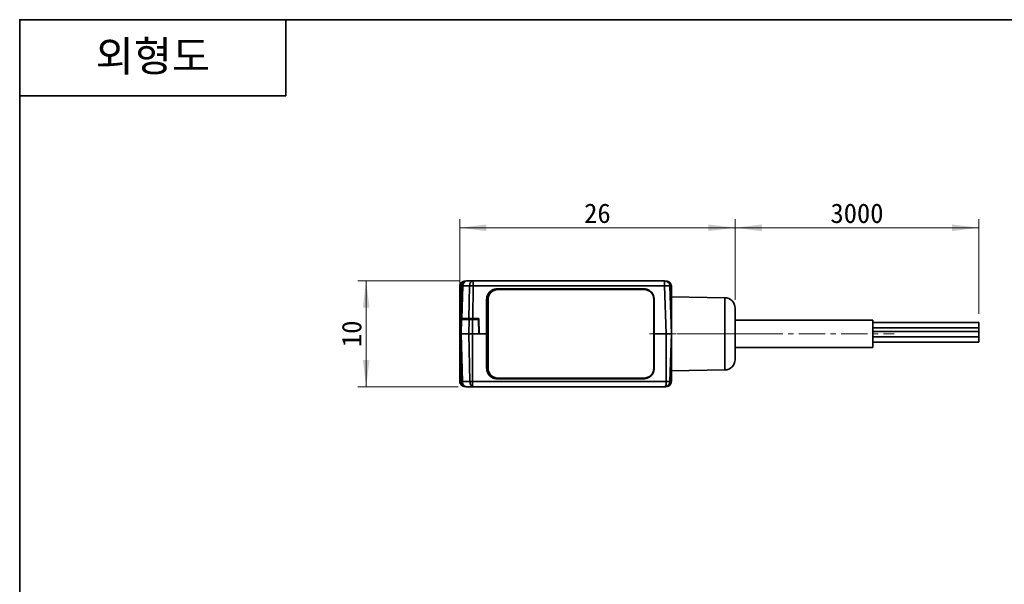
# Model space of a CAD drawing. Header units: millimetres. Extents: x 0 to 151, y 0 to 107.
# Tile 2 of 3: x 0 to 93, y 53 to 107. Entities that reach past the tile are written whole.
import ezdxf

# ---------------------------------------------------------------- set-up
doc = ezdxf.new("R2010")
doc.units = ezdxf.units.MM
doc.linetypes.add('CENTERX2', pattern=[4, 2.5, -0.5, 0.5, -0.5])
doc.layers.get('0').update_dxf_attribs({"lineweight": 0})
for name, color, linetype, lineweight in [('Dimension Layer', 3, 'Continuous', 18), ('외형선', 7, 'Continuous', 35), ('중심선2', 1, 'CENTERX2', 15)]:
    doc.layers.add(name, color=color, linetype=linetype, lineweight=lineweight)
doc.dimstyles.new('ISO-25', dxfattribs={"dimscale": 0.8, "dimtxt": 2.3, "dimasz": 3.15, "dimexe": 1, "dimexo": 1, "dimgap": 0.5, "dimtad": 1, "dimdec": 8, "dimdsep": 46, "dimtxsty": 'Standard', "dimblk": '_CAXARROW', "dimcen": 2.5, "dimdle": 6.3, "dimclrd": 1, "dimclre": 1, "dimclrt": 2, "dimadec": 8, "dimazin": 2, "dimtfac": 0.8, "dimtdec": 8, "dimtmove": 0, "dimatfit": 3, "dimfxl": 0, "dimarcsym": 0})

# ---------------------------------------------------------------- blocks, each defined once
blk = doc.blocks.new('*X6')
at = {"layer": 'Dimension Layer', "linetype": 'Continuous'}
for points in [[(41.532, 86.978), (44.052, 87.293), (44.052, 86.663)], [(67.532, 86.978), (65.012, 87.293), (65.012, 86.663)]]:
    blk.add_hatch(color=1, dxfattribs=at).paths.add_polyline_path(points, flags=0)
at = {"layer": 'Dimension Layer', "color": 1, "linetype": 'Continuous'}
for p, q in [((41.532, 77.767), (41.532, 87.778)), ((67.532, 80.179), (67.532, 87.778)), ((41.532, 86.978), (67.532, 86.978))]:
    blk.add_line(p, q, dxfattribs=at)
at = {"layer": 'Dimension Layer', "color": 2, "insert": (54.532, 88.337), "char_height": 1.84, "width": 5.08759, "attachment_point": 5}
blk.add_mtext('26', dxfattribs=at)
blk = doc.blocks.new('_CAXARROW')
blk.add_hatch(color=0).paths.add_polyline_path([(0, 0), (-1, 0.125), (-1, -0.125)], flags=0)
blk = doc.blocks.new('*X7')
at = {"layer": 'Dimension Layer', "linetype": 'Continuous'}
for points in [[(67.532, 86.978), (70.052, 87.293), (70.052, 86.663)], [(90.532, 86.978), (88.012, 87.293), (88.012, 86.663)]]:
    blk.add_hatch(color=1, dxfattribs=at).paths.add_polyline_path(points, flags=0)
at = {"layer": 'Dimension Layer', "color": 1, "linetype": 'Continuous'}
for p, q in [((67.532, 80.179), (67.532, 87.778)), ((90.532, 78.844), (90.532, 87.778)), ((67.532, 86.978), (90.532, 86.978))]:
    blk.add_line(p, q, dxfattribs=at)
at = {"layer": 'Dimension Layer', "color": 2, "insert": (79.032, 88.337), "char_height": 1.84, "width": 10.6046, "attachment_point": 5}
blk.add_mtext('3000', dxfattribs=at)
blk = doc.blocks.new('*X8')
at = {"layer": 'Dimension Layer', "linetype": 'Continuous'}
for points in [[(32.704, 81.967), (32.389, 79.447), (33.019, 79.447)], [(32.704, 71.967), (32.389, 74.487), (33.019, 74.487)]]:
    blk.add_hatch(color=1, dxfattribs=at).paths.add_polyline_path(points, flags=0)
at = {"layer": 'Dimension Layer', "color": 1, "linetype": 'Continuous'}
for p, q in [((41.467, 81.967), (31.904, 81.967)), ((32.704, 71.967), (32.704, 81.967)), ((41.389, 71.967), (31.904, 71.967))]:
    blk.add_line(p, q, dxfattribs=at)
at = {"layer": 'Dimension Layer', "color": 2, "insert": (31.346, 76.967), "char_height": 1.84, "width": 4.76253, "attachment_point": 5, "rotation": 90}
blk.add_mtext('10', dxfattribs=at)

msp = doc.modelspace()

# ---------------------------------------------------------------- linework, layer by layer
at = {"layer": '외형선'}
for p, q in [((25.1312544, 106.62832224), (25.1312544, 99.44796384)), ((0, 99.44796384), (25.1312544, 99.44796384)), ((42.04699308, 81.95119702), (42.06500095, 81.95119702)), ((42.80427582, 81.96691935), (42.18940008, 81.96691935)), ((42.80427582, 81.96691935), (42.80427582, 81.48436902)), ((42.80427582, 81.96691935), (60.87450361, 81.96691935)), ((60.87450361, 81.96691935), (60.87450361, 81.48436795)), ((60.99890274, 81.95119702), (61.01691061, 81.95119702)), ((41.54767418, 77.41714833), (41.54767418, 81.45187812)), ((41.68970467, 81.4843691), (41.58258696, 78.41691935)), ((41.72894436, 78.41691935), (41.83606206, 81.4843691)), ((42.45093781, 81.4843691), (41.83606206, 81.4843691)), ((42.45093781, 81.4843691), (42.4065682, 78.41691935)), ((42.75990621, 78.41691935), (42.80427582, 81.48436902)), ((60.87446834, 81.48436795), (42.80427582, 81.48436902)), ((45.08184038, 81.22046252), (45.08195185, 81.21691935)), ((58.88195185, 81.22046252), (45.08184038, 81.22046252)), ((45.08195185, 81.21691935), (58.88195185, 81.21691935)), ((58.93195185, 81.14191935), (45.13195185, 81.14191935)), ((58.88195185, 81.21691935), (58.88195185, 81.22046252)), ((60.87446834, 81.48436795), (61.03207271, 76.96692124)), ((61.53204006, 76.96439322), (61.37419902, 81.4843691)), ((61.51622951, 81.45187812), (61.51622951, 79.26691935)), ((44.08195185, 73.71691935), (44.08195185, 80.21692014)), ((44.20695185, 80.21691935), (44.20695185, 73.71691935)), ((59.85695185, 73.71691935), (59.85695185, 80.21691935)), ((59.88195185, 80.21691935), (59.88195185, 73.71691857)), ((66.54940425, 80.3793394), (61.53195185, 80.46691935)), ((61.53195185, 80.46691935), (61.53195185, 76.96691935)), ((66.54940425, 76.96691935), (66.54940425, 80.3793394)), ((61.53195185, 79.26691935), (61.45163412, 79.26691935)), ((67.53195185, 76.9669927), (67.53195185, 79.3794917)), ((41.58258683, 78.41691555), (41.57909488, 78.31691935)), ((41.71173362, 78.31691935), (41.57909502, 78.31691935)), ((41.71173362, 78.31691935), (41.67839835, 76.96691935)), ((42.4188404, 78.31691935), (41.71173362, 78.31691935)), ((41.72894436, 78.41691935), (42.4065682, 78.41691935)), ((42.00838751, 78.31691935), (42.006642, 78.41691935)), ((42.16050169, 78.41691935), (42.16173595, 78.31691935)), ((42.38550508, 76.96691935), (42.4188404, 78.31691935)), ((42.73905863, 78.31691935), (42.4188404, 78.31691935)), ((42.57594951, 78.31691935), (42.57471525, 78.41691935)), ((42.73905863, 78.31691935), (42.73905849, 76.96691935)), ((43.30838662, 78.31691935), (42.73905863, 78.31691935)), ((43.33195185, 78.41691935), (42.75990621, 78.41691935)), ((42.94616541, 78.41691935), (42.94616541, 78.31691935)), ((43.15726169, 78.41691935), (43.15551618, 78.31691935)), ((43.30838662, 78.31691935), (43.33195123, 76.96691935)), ((43.35726169, 76.96691935), (43.33195185, 78.41691935)), ((80.53195185, 78.26691935), (67.53195185, 78.26691935)), ((80.53195185, 75.66691935), (80.53195185, 78.26691935)), ((90.53195185, 78.04426962), (80.53195185, 78.04426962)), ((90.53195185, 77.54426962), (80.53195185, 77.54426962)), ((90.53195185, 77.54426962), (80.53195185, 77.54426962)), ((90.53195185, 77.17824422), (80.53195185, 77.17824422)), ((90.53195185, 77.54426962), (90.53195185, 78.04426962)), ((90.53195185, 77.17824422), (90.53195185, 77.54426962)), ((90.53195185, 77.17824422), (90.53195185, 77.54426962)), ((90.53195185, 76.67824422), (90.53195185, 77.17824422)), ((90.53195185, 76.67824422), (90.53195185, 77.17824422)), ((41.68970431, 72.4494799), (41.53195185, 76.96691935)), ((41.54767418, 72.48196059), (41.54767418, 76.5166906)), ((41.67839835, 76.96691935), (41.78994599, 72.44948588)), ((41.67839835, 76.96691935), (42.38550508, 76.96691935)), ((42.38550508, 76.96691935), (42.73905849, 76.96691935)), ((42.49705261, 72.44948588), (42.38550516, 76.96691935)), ((42.73905849, 76.96691935), (42.73905749, 72.44947868)), ((42.73905849, 76.96691935), (43.33195123, 76.96691935)), ((43.33195123, 76.96691935), (43.35726169, 76.96691935)), ((61.03200349, 72.4494641), (61.03207271, 76.96692124)), ((61.5319518, 76.9669233), (61.37419876, 72.44946204)), ((61.53195185, 76.96691935), (61.53195185, 73.46691935)), ((66.54940425, 73.55449931), (66.54940425, 76.96691935)), ((67.53195185, 74.55434701), (67.53195185, 76.9669927)), ((90.53195185, 76.67824422), (80.53195185, 76.67824422)), ((90.53195185, 76.67824422), (80.53195185, 76.67824422)), ((90.53195185, 76.17824422), (90.53195185, 76.67824422)), ((90.53195185, 76.17824422), (90.53195185, 76.67824422)), ((67.53195185, 75.66691935), (80.53195185, 75.66691935)), ((80.53195185, 76.17824422), (90.53195185, 76.17824422)), ((61.45163398, 74.66691935), (61.53195185, 74.66691935)), ((61.51622951, 74.66691935), (61.51622951, 72.48196059)), ((61.53195185, 73.46691935), (66.54940425, 73.55449931)), ((45.08195185, 72.71691935), (45.08195185, 72.71337619)), ((58.88195185, 72.71691935), (45.08195185, 72.71691935)), ((45.08195185, 72.71337619), (58.88206316, 72.71337619)), ((45.13195185, 72.79191935), (58.93195185, 72.79191935)), ((58.88206316, 72.71337619), (58.88195185, 72.71691935)), ((41.68994907, 72.44948588), (41.69126203, 72.44948588)), ((41.69126203, 72.44948588), (41.78994599, 72.44948588)), ((41.78994614, 72.4494799), (42.49705296, 72.4494799)), ((42.06909695, 71.98264169), (42.04699308, 71.98264169)), ((42.18939848, 71.96691935), (42.80427623, 71.96691936)), ((42.49705282, 72.44948588), (42.73905749, 72.44948588)), ((42.73905749, 72.44947868), (61.03200349, 72.4494641)), ((60.87450986, 71.96691936), (42.80427623, 71.96691936)), ((61.01691061, 71.98264169), (60.99258378, 71.98264169)), ((61.03200349, 72.44945693), (61.37419858, 72.44945693))]:
    msp.add_line(p, q, dxfattribs=at)
msp.add_lwpolyline([(0, 0), (0, 106.62832224), (150.7875264, 106.62832224), (150.7875264, 0)], close=True, dxfattribs=at)
for points in [[(41.54767419, 81.45188224), (41.5580653, 81.55332204), (41.58774322, 81.6480258), (41.63402923, 81.73274048), (41.69384779, 81.80504488), (41.76613843, 81.86484726), (41.8508435, 81.91112721), (41.94554546, 81.94080515), (42.04699308, 81.95119702)], [(61.01691473, 81.95119701), (61.11835453, 81.94080589), (61.2130583, 81.91112798), (61.29777297, 81.86484197), (61.37007737, 81.80502341), (61.42987975, 81.73273277), (61.47615971, 81.64802769), (61.50583764, 81.55332574), (61.51622951, 81.45187812)], [(45.08184038, 81.22046251), (44.95671722, 81.21262774), (44.83123102, 81.18867958), (44.70757887, 81.1481141), (44.6174585, 81.10665296), (44.53073902, 81.05576858), (44.49724286, 81.03280829), (44.46453156, 81.00838059), (44.43267476, 80.9825047), (44.40174223, 80.95520323), (44.37180362, 80.92650223), (44.30698862, 80.85521984), (44.24154418, 80.76640336), (44.17997457, 80.65841901), (44.13958512, 80.56428069), (44.10705348, 80.45887695), (44.08524493, 80.34272218), (44.07718464, 80.21691935)], [(59.8867198, 80.21691935), (59.87894746, 80.34045216), (59.85687164, 80.4588145), (59.82199589, 80.57052869), (59.77591327, 80.67442902), (59.7202551, 80.76964784), (59.65664669, 80.85559553), (59.58667021, 80.93193605), (59.5118346, 80.99855946), (59.40692023, 81.07245071), (59.2988936, 81.12989888), (59.19038165, 81.17197097), (59.03141871, 81.20928872), (58.88195185, 81.22046252)], [(44.07487353, 76.96691989), (44.07696772, 80.21692171)], [(44.08195185, 80.21692014), (44.07718464, 80.21692171)], [(59.8867198, 80.21691935), (59.88195185, 80.21691935)], [(59.88710464, 80.21691882), (59.88903016, 76.96692069)], [(41.53195185, 76.96691935), (41.57909482, 78.31691766)], [(41.58258696, 78.41691935), (41.59218823, 78.41692973), (41.62062275, 78.41693783), (41.66679871, 78.41692973), (41.72894436, 78.41691935)], [(42.4065682, 78.41691935), (42.48229209, 78.41692973), (42.56868053, 78.41693783), (42.66241773, 78.41692973), (42.75990621, 78.41691935)], [(43.35726169, 76.96691935), (44.07487353, 76.96691989)], [(44.07679905, 73.71691989), (44.07487353, 76.96691882)], [(59.88903016, 76.96691962), (59.88693598, 73.71691699)], [(59.88903016, 76.96692069), (61.03207271, 76.96692124)], [(61.53195196, 76.96692329), (61.52232224, 76.96692303), (61.49386073, 76.96692278), (61.44766045, 76.96692252), (61.38549563, 76.96692227), (61.3097536, 76.96692201), (61.2233431, 76.96692175), (61.12958257, 76.9669215), (61.03207271, 76.96692124)], [(44.07718389, 73.71691935), (44.08195185, 73.71691935)], [(44.07718389, 73.71691935), (44.08495623, 73.59338655), (44.10703205, 73.47502421), (44.1419078, 73.36331002), (44.18799042, 73.25940969), (44.24364859, 73.16419087), (44.307257, 73.07824317), (44.37723348, 73.00190266), (44.45206909, 72.93527924), (44.55698346, 72.86138799), (44.66501009, 72.80393983), (44.77352204, 72.76186774), (44.93248498, 72.72454999), (45.08195185, 72.71337619)], [(58.88206316, 72.71337619), (59.00718635, 72.72121096), (59.13267258, 72.74515911), (59.25632476, 72.78572458), (59.34644515, 72.82718573), (59.43316465, 72.87807012), (59.46666081, 72.90103041), (59.49937213, 72.92545811), (59.53122893, 72.951334), (59.56216147, 72.97863548), (59.59210008, 73.00733649), (59.65691508, 73.07861887), (59.7223595, 73.16743534), (59.78392912, 73.27541969), (59.82431857, 73.369558), (59.85685021, 73.47496174), (59.87865876, 73.59111652), (59.88671905, 73.71691935)], [(59.88195185, 73.71691857), (59.88671905, 73.716917)], [(42.04699308, 71.98264169), (41.94555295, 71.99303202), (41.85084824, 72.02270951), (41.76613221, 72.06899572), (41.69382632, 72.1288153), (41.63402496, 72.20110444), (41.5877452, 72.28580817), (41.55806684, 72.38050918), (41.54767419, 72.48195647)], [(41.74184305, 72.24400076), (41.7287607, 72.2724679), (41.70097005, 72.35997962), (41.68970431, 72.4494799)], [(41.69110376, 72.45423396), (41.70159535, 72.36615346), (41.72301173, 72.2911304), (41.7501675, 72.23011118), (41.77888246, 72.18231363), (41.8143691, 72.13639175), (41.84235488, 72.10698594), (41.86138334, 72.08955786), (41.89681123, 72.0614723), (41.90318385, 72.05694823)], [(41.90318385, 72.05694823), (41.91348664, 72.04994375)], [(41.91501704, 72.04893138), (41.90697763, 72.05432081), (41.90381428, 72.05650401)], [(41.91348664, 72.04994375), (41.9482583, 72.02891617), (41.98455386, 72.01083021), (42.0308743, 71.9928249), (42.08754544, 71.97772667), (42.10041952, 71.97528874)], [(42.10097595, 71.97480029), (42.08843957, 71.97721845), (41.99312591, 72.00705367), (41.91501704, 72.04893138)], [(42.10041952, 71.97528874), (42.1542028, 71.9688924)], [(42.73625369, 71.979934), (42.68850572, 72.00517261), (42.63684741, 72.04995705), (42.59188378, 72.10850832), (42.55301412, 72.1822493), (42.523713, 72.26587298), (42.50490867, 72.35608324), (42.49705276, 72.4494799)], [(42.80427623, 71.96691935), (42.74506744, 71.9767709), (42.73625369, 71.979934)], [(42.73643029, 71.97990789), (42.79162966, 71.97552799)], [(60.87450986, 71.96691935), (60.91202187, 71.97757713), (60.94421506, 72.00778693), (60.97108943, 72.05448788), (60.99385947, 72.11832478), (61.01142613, 72.19531179), (61.02349269, 72.28065524), (61.03032914, 72.36691968), (61.03200349, 72.4494641)], [(61.5162295, 72.48195647), (61.50583839, 72.38051667), (61.47616047, 72.2858129), (61.42987446, 72.20109823), (61.3700559, 72.12879383), (61.29776526, 72.06899145), (61.21306019, 72.02271149), (61.11835823, 71.99303356), (61.01691061, 71.98264169)]]:
    msp.add_lwpolyline(points, dxfattribs=at)
for centre, radius, start, end in [((42.18940008, 81.46691935), 0.5, 90.0000000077, 177.9999999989), ((60.87450361, 81.46691935), 0.5, 1.9997023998, 90), ((45.08195185, 80.21691935), 1, 89.9999999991, 179.9999549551), ((45.13195185, 80.21691935), 0.925, 89.9999999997, 180.0000000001), ((58.88195185, 80.21691935), 1, 360, 89.9999999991), ((58.93195185, 80.21691935), 0.925, 0, 89.9999999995), ((66.53195185, 79.3794917), 1, 0, 88.9999999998), ((66.53195185, 74.55434701), 1, 271.0000000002, 0), ((45.08195185, 73.71691935), 1, 180, 270.0000000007), ((45.13195185, 73.71691935), 0.925, 180, 270.0000000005), ((58.88195185, 73.71691935), 1, 270, 359.9999549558), ((58.93195185, 73.71691935), 0.925, 270, 0.0000000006)]:
    msp.add_arc(centre, radius, start, end, dxfattribs=at)
for centre, major_axis, ratio, start_param, end_param in [((42.18940008, 81.46691935), (0, 0.5), 0.7071067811, 0, 1.5358897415), ((42.80427582, 81.46691935), (0, -0.5), 0.7071067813, 3.1415926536, 4.6774823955), ((42.18940008, 81.46691935), (0.49969541, -0.01744975), 0.0144543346, 2.3566991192, 3.1415948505), ((42.80427582, 81.46691935), (0.4999477, -0.00723157), 0.0348958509, 1.5713010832, 2.3561946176), ((60.87450361, 81.46691935), (0.49969541, 0.01744975), 0.0348782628, 6.2830363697, 7.852834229)]:
    msp.add_ellipse(centre, major_axis=major_axis, ratio=ratio, start_param=start_param, end_param=end_param, dxfattribs=at)
for points in [[(41.53195185, 76.96691935), (41.53194865, 76.96701022), (41.54344177, 76.966877), (41.5939644, 76.96693129), (41.64754512, 76.96691975), (41.67839835, 76.96691935)], [(42.18939616, 71.96691936), (42.17677707, 71.966929), (42.16421748, 71.96763899), (42.15174141, 71.96905466)], [(42.80427217, 71.96691936), (42.79934936, 71.9669393), (42.79467467, 71.96979466), (42.79022239, 71.97552908)]]:
    msp.add_open_spline(points, degree=3, dxfattribs=at)
for points, knots in [([(42.15174141, 71.96905466), (42.13816032, 71.97059573), (42.09900669, 71.97749969), (42.03617555, 72.00063768), (41.96762848, 72.04536964), (41.90761597, 72.1055497), (41.85817518, 72.17890575), (41.82093301, 72.2627561), (41.79713388, 72.35398546), (41.7907318, 72.41763964), (41.78994483, 72.44948073), (41.78994469, 72.44948629)], [0, 0, 0, 0, 0.04639475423, 0.13473573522, 0.222442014, 0.30960835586, 0.39631119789, 0.48263304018, 0.56877431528, 0.65470198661, 0.65471700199, 0.65471700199, 0.65471700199, 0.65471700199]), ([(42.79022239, 71.97552908), (42.79005367, 71.97574639), (42.78530744, 71.98198752), (42.77651079, 72.00063774), (42.76521882, 72.04536997), (42.75577386, 72.10555022), (42.74831954, 72.17890632), (42.74295864, 72.26275729), (42.73975524, 72.35398644), (42.73905673, 72.41764055), (42.73905659, 72.44948073), (42.73905659, 72.4494863)], [0, 0, 0, 0, 0.00255013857, 0.07187385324, 0.14069871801, 0.2091000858, 0.27713786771, 0.34487576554, 0.41247439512, 0.47990169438, 0.47991347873, 0.47991347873, 0.47991347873, 0.47991347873]), ([(60.87450986, 71.96691936), (60.90716989, 71.96693993), (60.97188084, 71.97320152), (61.06609959, 72.00164571), (61.15217168, 72.0473645), (61.22723396, 72.10823305), (61.28885237, 72.18170742), (61.33520765, 72.26504731), (61.3649368, 72.35526039), (61.37310148, 72.41810488), (61.37419876, 72.44946204)], [0, 0, 0, 0, 0.10418778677, 0.20557902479, 0.30422195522, 0.40029970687, 0.49414368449, 0.58621640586, 0.67723164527, 0.76763372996, 0.76763372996, 0.76763372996, 0.76763372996])]:
    msp.add_open_spline(points, degree=3, knots=knots, dxfattribs=at)
at = {"layer": '중심선2'}
for p, q in [((59.45163398, 76.96691935), (63.53195185, 76.96691935)), ((68.54940425, 76.96691935), (59.53195185, 76.96691935)), ((64.54940425, 76.96691935), (69.53195185, 76.96691935)), ((65.53195185, 76.96691935), (82.53195185, 76.96691935))]:
    msp.add_line(p, q, dxfattribs=at)

# ---------------------------------------------------------------- texts
at = {"layer": '외형선', "insert": (12.5656272, 103.03814304), "char_height": 2.87214336, "width": 25.1312544, "attachment_point": 5}
msp.add_mtext('{\\ftahoma|b1|i0|c0|p34;외형도}', dxfattribs=at)

# ---------------------------------------------------------------- dimensions: what is measured, and where the dimension line sits
at = {"layer": 'Dimension Layer'}
dim = msp.add_linear_dim(base=(67.5319518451, 86.9782748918), p1=(41.5319518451, 76.9669193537), p2=(67.5319518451, 79.379491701), dimstyle='ISO-25', override={"dimscale": 0.8, "dimsah": 1, "dimtfill": 1, "dimtolj": 1, "dimtzin": 8}, dxfattribs=at)
dim.commit()
dim.dimension.update_dxf_attribs({"geometry": '*X6', "text_midpoint": (54.5319523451, 88.3370431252)})
dim = msp.add_linear_dim(base=(90.53195185, 86.97827489), p1=(67.53195185, 79.3794917), p2=(90.53195185, 78.04426962), angle=0, text='3000', dimstyle='ISO-25', override={"dimscale": 0.8, "dimsah": 1, "dimtfac": 1, "dimtfill": 1, "dimtolj": 1}, dxfattribs=at)
dim.commit()
dim.dimension.update_dxf_attribs({"geometry": '*X7', "text_midpoint": (79.03195235, 88.33704313)})
dim = msp.add_linear_dim(base=(32.7038074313, 81.9669193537), p1=(42.18940008, 71.9669193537), p2=(42.2673991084, 81.9669193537), angle=90, dimstyle='ISO-25', override={"dimscale": 0.8, "dimsah": 1, "dimtfill": 1, "dimtolj": 1, "dimtzin": 8}, dxfattribs=at)
dim.commit()
dim.dimension.update_dxf_attribs({"geometry": '*X8', "text_midpoint": (31.3457847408, 76.9669198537)})

doc.saveas('drawing.dxf')
